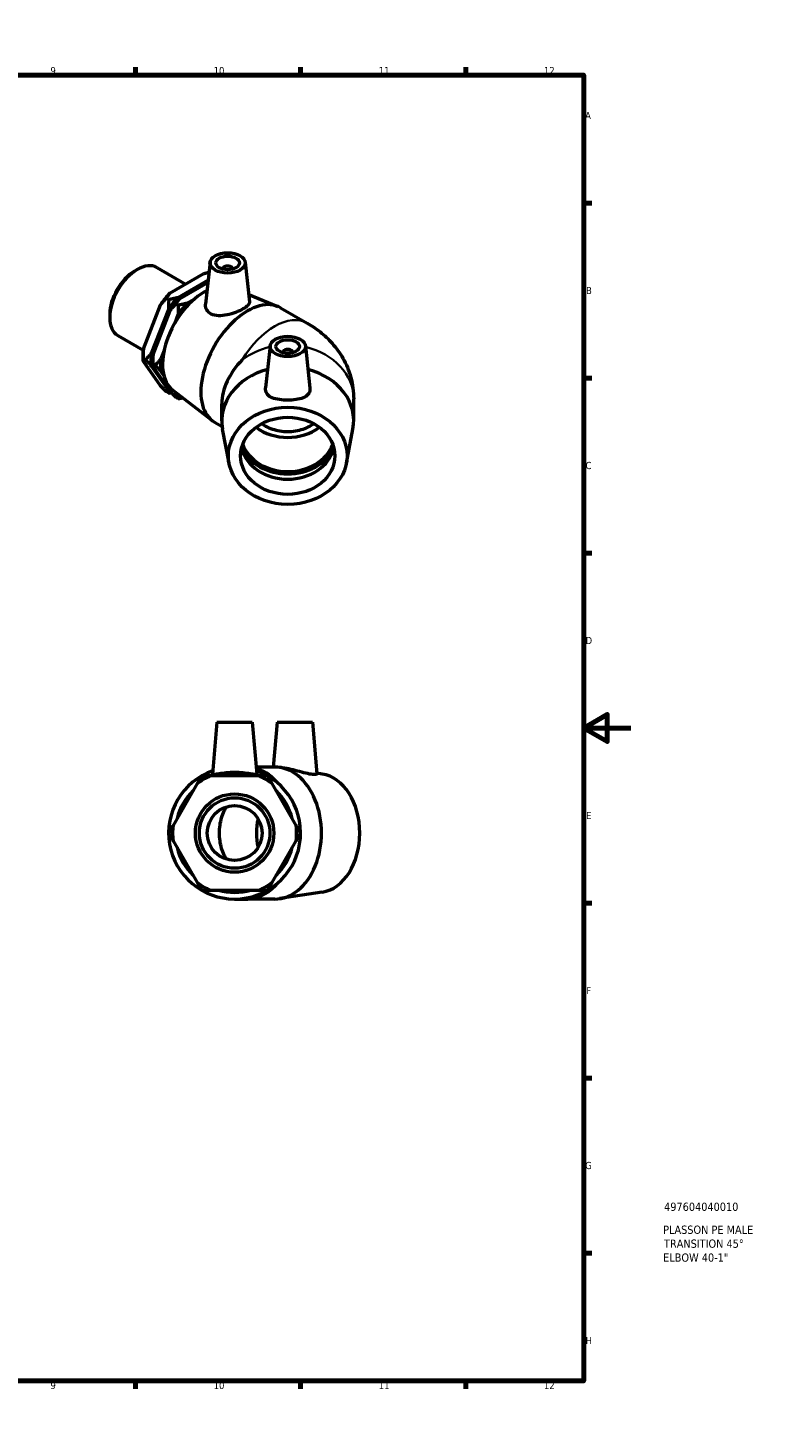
# Model space of a CAD drawing. Header units: millimetres. Extents: x 0 to 896, y -189 to 594.
# Tile 3 of 3: x 585 to 896, y 0 to 594. Entities that reach past the tile are written whole.
import ezdxf

# ---------------------------------------------------------------- set-up
doc = ezdxf.new("R2010")
doc.units = ezdxf.units.MM
for name, color, linetype, lineweight in [('Border (ANSI)', 7, 'Continuous', 70), ('Title (ISO)', 7, 'Continuous', 50), ('Visible (ANSI)', 7, 'Continuous', 50), ('Visible Narrow (ANSI)', 7, 'Continuous', 35)]:
    doc.layers.add(name, color=color, linetype=linetype, lineweight=lineweight)
doc.styles.add('Note Text (ANSI)', font='tahoma.ttf')
doc.styles.add('Note Text (ISO)', font='tahoma.ttf')

# ---------------------------------------------------------------- blocks, each defined once
blk = doc.blocks.new('Borders Default Border')
at = {"layer": 'Border (ANSI)'}
for p, q in [((70.08, 574), (70.08, 577.45)), ((140.17, 574), (140.17, 577.45)), ((210.25, 574), (210.25, 577.45)), ((280.33, 574), (280.33, 577.45)), ((350.42, 574), (350.42, 577.45)), ((490.58, 574), (490.58, 577.45)), ((560.67, 574), (560.67, 577.45)), ((630.75, 574), (630.75, 577.45)), ((700.83, 574), (700.83, 577.45)), ((770.92, 574), (770.92, 577.45)), ((20, 519.75), (16.55, 519.75)), ((821, 519.75), (824.45, 519.75)), ((20, 445.5), (16.55, 445.5)), ((821, 445.5), (824.45, 445.5)), ((20, 371.25), (16.55, 371.25)), ((821, 371.25), (824.45, 371.25)), ((20, 222.75), (16.55, 222.75)), ((821, 222.75), (824.45, 222.75)), ((20, 148.5), (16.55, 148.5)), ((821, 148.5), (824.45, 148.5)), ((20, 74.25), (16.55, 74.25)), ((821, 74.25), (824.45, 74.25)), ((70.08, 20), (70.08, 16.55)), ((140.17, 20), (140.17, 16.55)), ((210.25, 20), (210.25, 16.55)), ((280.33, 20), (280.33, 16.55)), ((350.42, 20), (350.42, 16.55)), ((490.58, 20), (490.58, 16.55)), ((560.67, 20), (560.67, 16.55)), ((630.75, 20), (630.75, 16.55)), ((700.83, 20), (700.83, 16.55)), ((770.92, 20), (770.92, 16.55))]:
    blk.add_line(p, q, dxfattribs=at)
at = {"layer": 'Border (ANSI)', "flags": 128}
for points in [[(420.5, 594), (420.5, 574), (414.73, 584), (426.27, 584), (420.5, 574)], [(20, 20), (20, 574), (821, 574), (821, 20), (20, 20)], [(0, 297), (20, 297), (10, 302.77), (10, 291.23), (20, 297)], [(841, 297), (821, 297), (831, 302.77), (831, 291.23), (821, 297)], [(420.5, 0), (420.5, 20), (414.73, 10), (426.27, 10), (420.5, 20)]]:
    blk.add_lwpolyline(points, dxfattribs=at)
at = {"layer": 'Border (ANSI)', "attachment_point": 7, "style": 'Note Text (ANSI)'}
for s, insert, char_height in [('1', (34.35, 574.4), 3.05), ('2', (104.2, 574.4), 3.05), ('3', (174.26, 574.34), 3.05), ('4', (244.23, 574.4), 3.05), ('5', (314.48, 574.34), 3.05), ('6', (384.49, 574.34), 3.05), ('7', (454.6, 574.4), 3.05), ('8', (524.63, 574.33), 3.05), ('9', (594.7, 574.34), 3.05), ('10', (663.96, 574.34), 3.048), ('11', (734.04, 574.4), 3.048), ('12', (804.13, 574.4), 3.048), ('A', (16.78, 555.35), 3.05), ('A', (821.63, 555.35), 3.05), ('B', (17.15, 481.1), 3.05), ('B', (821.99, 481.1), 3.05), ('C', (16.95, 406.8), 3.05), ('C', (821.8, 406.8), 3.05), ('D', (16.96, 332.6), 3.05), ('D', (821.81, 332.6), 3.05), ('E', (17.21, 258.35), 3.05), ('E', (822.05, 258.35), 3.05), ('F', (17.29, 184.1), 3.05), ('F', (822.14, 184.1), 3.05), ('G', (16.81, 109.79), 3.05), ('G', (821.66, 109.79), 3.05), ('H', (16.97, 35.6), 3.05), ('H', (821.81, 35.6), 3.05), ('1', (34.35, 16.55), 3.05), ('2', (104.2, 16.55), 3.05), ('3', (174.26, 16.49), 3.05), ('4', (244.23, 16.55), 3.05), ('5', (314.48, 16.49), 3.05), ('6', (384.49, 16.49), 3.05), ('7', (454.6, 16.55), 3.05), ('8', (524.63, 16.48), 3.05), ('9', (594.7, 16.49), 3.05), ('10', (663.96, 16.49), 3.048), ('11', (734.04, 16.55), 3.048), ('12', (804.13, 16.55), 3.048)]:
    blk.add_mtext(s, dxfattribs=dict(at, insert=insert, char_height=char_height))
blk = doc.blocks.new('Title Blocks ISO')
at = {"layer": 'Title (ISO)', "style": 'Note Text (ISO)'}
for tag, p in [('PART_NUMBER_001', (34.13, 72.12)), ('DESCRIPTION_001', (33.74, 62.38)), ('DESCRIPTION_002', (34.09, 56.47)), ('DESCRIPTION_003', (33.74, 50.56))]:
    blk.add_attdef(tag, p, '', height=3.5, dxfattribs=at)

msp = doc.modelspace()

# ---------------------------------------------------------------- linework, layer by layer
at = {"layer": 'Visible (ANSI)'}
for p, q in [((662.422, 494.585), (660.516, 476.813)), ((677.393, 494.585), (679.185, 477.868)), ((630.376, 490.843), (631.547, 491.523)), ((639.889, 492.365), (652.064, 485.353)), ((645.383, 481.506), (659.857, 489.841)), ((667.907, 491.866), (667.907, 491.68)), ((671.907, 491.866), (671.907, 491.68)), ((661.609, 487.002), (648.724, 479.582)), ((649.467, 479.155), (661.511, 486.09)), ((634.152, 457.88), (641.389, 476.54)), ((643.909, 479.289), (644.874, 478.733)), ((647.992, 476.937), (648.957, 476.381)), ((655.522, 478.793), (652.808, 477.231)), ((678.858, 480.919), (691.174, 475.862)), ((692.296, 475.312), (703.716, 468.736)), ((619.837, 472.542), (619.837, 471.189)), ((644.73, 474.616), (637.494, 455.956)), ((638.236, 455.529), (645.473, 474.188)), ((648.814, 472.264), (647.43, 468.696)), ((623.296, 463.551), (634.102, 457.329)), ((687.913, 459.146), (685.997, 441.28)), ((702.884, 459.146), (704.8, 441.28)), ((634.009, 455.132), (634.009, 453.763)), ((634.974, 453.208), (634.009, 453.763)), ((641.389, 442.223), (634.152, 452.548)), ((638.093, 452.78), (638.093, 451.412)), ((642.935, 457.107), (641.577, 453.605)), ((693.399, 456.427), (693.399, 456.241)), ((697.399, 456.427), (697.399, 456.241)), ((637.494, 450.624), (644.73, 440.299)), ((639.058, 450.856), (638.093, 451.412)), ((645.473, 439.872), (638.236, 450.197)), ((641.577, 448.273), (642.865, 446.435)), ((644.874, 439.084), (643.909, 439.64)), ((646.605, 440.32), (663.311, 427.477)), ((647.79, 439.409), (648.814, 437.948)), ((648.957, 436.732), (647.992, 437.288)), ((667.399, 427.309), (667.399, 434.536)), ((723.399, 427.309), (723.399, 436.609)), ((664.351, 426.783), (667.549, 424.941)), ((670.501, 409.3), (667.734, 423.775)), ((720.296, 409.3), (723.063, 423.775)), ((665.364, 299.427), (663.438, 277.414)), ((665.364, 299.427), (680.364, 299.427)), ((680.364, 299.427), (682.29, 277.414)), ((690.855, 299.427), (689.193, 280.427)), ((690.855, 299.427), (705.855, 299.427)), ((705.855, 299.427), (707.77, 277.542)), ((689.939, 280.427), (682.026, 280.427)), ((694.328, 279.915), (692.092, 280.261)), ((656.981, 273.415), (646.747, 255.688)), ((683.098, 276.676), (662.629, 276.676)), ((698.981, 255.688), (688.747, 273.415)), ((710.084, 277.478), (707.744, 277.84)), ((646.747, 249.166), (656.981, 231.44)), ((688.747, 231.44), (698.981, 249.166)), ((662.629, 228.179), (683.098, 228.179)), ((710.084, 227.377), (692.092, 224.593)), ((672.864, 224.427), (678.519, 224.427)), ((689.939, 224.427), (678.519, 224.427))]:
    msp.add_line(p, q, dxfattribs=at)
for radius in [16.625, 14.962, 11.637]:
    msp.add_circle((672.864, 252.427), radius, dxfattribs=at)
for radius, start, end in [(28, 109.401924, 70.598076), (26.32, 112.882587, 127.117413), (25.2, 74.206831, 105.793169), (26.32, 52.882587, 67.117413), (25.2, 134.206831, 165.793169), (25.2, 14.206831, 45.793169), (26.32, 172.882587, 187.117413), (26.32, 352.882587, 7.117413), (25.2, 194.206831, 225.793169), (25.2, 314.206831, 345.793169), (26.32, 232.882587, 247.117413), (25.2, 254.206831, 285.793169), (26.32, 292.882587, 307.117413)]:
    msp.add_arc((672.864, 252.427), radius, start, end, dxfattribs=at)
for centre, major_axis, ratio, start_param, end_param in [((631.592, 477.958), (-8.296, -14.407), 0.5780931, 3.1415927, 6.2831853), ((669.907, 491.866), (-2, 0), 0.5758617, 2.9729035, 6.4518745), ((630.417, 478.635), (-7.467, -12.966), 0.5780931, 3.9289245, 5.4958534), ((660.115, 461.533), (-12.576, -21.838), 0.5780931, 3.8671505, 6.2060711), ((652.62, 465.849), (-13.135, -22.808), 0.5780931, 4.3244336, 4.5728782), ((655.961, 463.925), (13.135, 22.808), 0.5780931, 1.1828409, 1.4312855), ((656.704, 463.497), (-13.135, -22.808), 0.5780931, 4.3244336, 4.5728782), ((660.045, 461.573), (13.135, 22.808), 0.5780931, 1.1828409, 1.4312855), ((678.323, 451.047), (13.973, 24.264), 0.5780931, 0, 3.1415927), ((652.62, 465.849), (-13.135, -22.808), 0.5780931, 5.3716312, 5.4958534), ((695.399, 456.427), (-2, 0), 0.5758617, 2.9729035, 6.4518745), ((655.961, 463.925), (13.135, 22.808), 0.5780931, 2.2300385, 2.4784831), ((656.704, 463.497), (-13.135, -22.808), 0.5780931, 5.3716312, 5.4958534), ((660.045, 461.573), (13.135, 22.808), 0.5780931, 2.2300385, 2.4784831), ((695.399, 441.215), (-25.858, -14.949), 0.7184746, 5.0796423, 5.8895194), ((695.399, 427.309), (-28, 0), 0.8175471, 5.023169, 6.4381796), ((695.399, 427.309), (28, 0), 0.8175471, 6.128191, 7.5432017), ((655.961, 463.925), (-13.135, -22.808), 0.5780931, 0.1356434, 0.1718491), ((660.045, 461.573), (-13.135, -22.808), 0.5780931, 0.1356434, 0.2170884), ((695.399, 436.666), (-20, 0), 0.8175471, 0.8324703, 2.3091224), ((695.399, 422.155), (20, 0), 0.8175471, 3.4419258, 5.9828521), ((695.399, 418.93), (20, 0), 0.8175471, 3.3401198, 6.0846581), ((695.399, 422.155), (-21.19, 0), 0.8175471, 0.3966853, 2.7449073), ((689.939, 252.427), (0, -28), 0.7071068, 0, 3.1415927), ((708.147, 252.427), (0, -25.2), 0.7071068, 0.1089533, 3.0326394), ((696.267, 252.427), (0, -20), 0.7071068, 4.4040226, 5.0207553)]:
    msp.add_ellipse(centre, major_axis=major_axis, ratio=ratio, start_param=start_param, end_param=end_param, dxfattribs=at)
for centre, major_axis, ratio in [((669.907, 494.319), (-7.5, 0), 0.5758617), ((669.907, 494.319), (-5, 0), 0.5758617), ((695.399, 458.879), (-7.5, 0), 0.5758617), ((695.399, 458.879), (-5, 0), 0.5758617), ((695.399, 412.48), (-25.2, 0), 0.8175471), ((695.399, 412.48), (-20, 0), 0.8175471)]:
    msp.add_ellipse(centre, major_axis=major_axis, ratio=ratio, dxfattribs=at)
for points, weights in [([(659.857, 489.841), (660.87, 490.098), (661.966, 490.335)], [1, 1.00136214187, 1.00118548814]), ([(643.909, 479.289), (644.595, 480.474), (645.383, 481.506)], [1, 1.00241153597, 1]), ([(641.389, 476.54), (642.536, 477.914), (643.909, 479.289)], [1, 1.00241153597, 1]), ([(644.874, 478.733), (644.874, 476.568), (644.73, 474.616)], [1, 1.00241153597, 1]), ([(648.724, 479.582), (646.933, 479.128), (644.874, 478.733)], [1, 1.00241153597, 1]), ([(645.473, 474.188), (646.62, 475.563), (647.992, 476.937)], [1, 1.00241153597, 1]), ([(647.992, 476.937), (648.678, 478.123), (649.467, 479.155)], [1, 1.00241153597, 1]), ([(648.957, 476.381), (648.957, 474.217), (648.814, 472.264)], [1, 1.00241153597, 1]), ([(652.808, 477.231), (651.016, 476.776), (648.957, 476.381)], [1, 1.00241153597, 1]), ([(634.009, 453.763), (634.009, 455.928), (634.152, 457.88)], [1, 1.00241153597, 1]), ([(634.152, 452.548), (634.009, 453.18), (634.009, 453.763)], [1, 1.00241153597, 1]), ([(637.494, 455.956), (636.347, 454.582), (634.974, 453.208)], [1, 1.00241153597, 1]), ([(634.974, 453.208), (636.347, 451.833), (637.494, 450.624)], [1, 1.00241153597, 1]), ([(638.093, 451.412), (638.093, 453.577), (638.236, 455.529)], [1, 1.00241153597, 1]), ([(641.577, 453.605), (640.43, 452.23), (639.058, 450.856)], [1, 1.00241153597, 1]), ([(638.236, 450.197), (638.093, 450.828), (638.093, 451.412)], [1, 1.00241153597, 1]), ([(639.058, 450.856), (640.43, 449.482), (641.577, 448.273)], [1, 1.00241153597, 1]), ([(643.909, 439.64), (642.536, 441.014), (641.389, 442.223)], [1, 1.00241153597, 1]), ([(644.73, 440.299), (644.874, 439.668), (644.874, 439.084)], [1, 1.00241153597, 1]), ([(647.992, 437.288), (646.62, 438.662), (645.473, 439.872)], [1, 1.00241153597, 1]), ([(644.874, 439.084), (645.452, 439.195), (646.009, 439.31)], [1, 1.00067647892, 1.000973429]), ([(648.814, 437.948), (648.957, 437.316), (648.957, 436.732)], [1, 1.00241153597, 1]), ([(648.957, 436.732), (649.9, 436.913), (650.785, 437.106)], [1, 1.00110311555, 1.00119702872]), ([(658.864, 276.676), (657.893, 274.995), (656.981, 273.415)], [1, 1.00241153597, 1]), ([(662.629, 276.676), (660.805, 276.676), (658.864, 276.676)], [1, 1.00241153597, 1]), ([(686.864, 276.676), (684.923, 276.676), (683.098, 276.676)], [1, 1.00241153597, 1]), ([(688.747, 273.415), (687.834, 274.995), (686.864, 276.676)], [1, 1.00241153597, 1]), ([(646.747, 255.688), (645.834, 254.108), (644.864, 252.427)], [1, 1.00241153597, 1]), ([(700.864, 252.427), (699.893, 254.108), (698.981, 255.688)], [1, 1.00241153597, 1]), ([(644.864, 252.427), (645.834, 250.746), (646.747, 249.166)], [1, 1.00241153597, 1]), ([(698.981, 249.166), (699.893, 250.746), (700.864, 252.427)], [1, 1.00241153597, 1]), ([(656.981, 231.44), (657.893, 229.86), (658.864, 228.179)], [1, 1.00241153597, 1]), ([(658.864, 228.179), (660.805, 228.179), (662.629, 228.179)], [1, 1.00241153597, 1]), ([(683.098, 228.179), (684.923, 228.179), (686.864, 228.179)], [1, 1.00241153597, 1]), ([(686.864, 228.179), (687.834, 229.86), (688.747, 231.44)], [1, 1.00241153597, 1])]:
    msp.add_rational_spline(points, weights, degree=2, dxfattribs=at)
for points, knots in [([(662.931, 472.627), (662.158, 473.014), (661.498, 473.59), (660.651, 474.975), (660.464, 475.779), (660.499, 476.629), (660.506, 476.721), (660.517, 476.813)], [0, 0, 0, 0, 0.34318261, 0.34318261, 0.68636521, 0.68636521, 0.72764245, 0.72764245, 0.72764245, 0.72764245]), ([(679.185, 477.868), (679.19, 477.825), (679.192, 477.782), (679.194, 477.311), (678.961, 476.831), (677.996, 475.826), (677.262, 475.297), (675.547, 474.309), (674.466, 473.793), (672.124, 472.894), (670.862, 472.513), (668.483, 472.012), (667.202, 471.864), (664.848, 471.958), (663.773, 472.207), (662.931, 472.627)], [3.4685639, 3.4685639, 3.4685639, 3.4685639, 3.5048383, 3.5048383, 3.8687275, 3.8687275, 4.2326167, 4.2326167, 4.5965059, 4.5965059, 4.9603951, 4.9603951, 5.3337424, 5.3337424, 5.7070897, 5.7070897, 5.7070897, 5.7070897]), ([(703.716, 468.736), (705.53, 467.691), (707.333, 466.491), (710.874, 463.685), (712.613, 462.077), (715.915, 458.345), (717.478, 456.217), (720.201, 451.391), (721.357, 448.688), (722.96, 442.859), (723.399, 439.737), (723.399, 436.609)], [4.71238898, 4.71238898, 4.71238898, 4.71238898, 4.86946861, 4.86946861, 5.02654825, 5.02654825, 5.18362788, 5.18362788, 5.34070751, 5.34070751, 5.49778714, 5.49778714, 5.49778714, 5.49778714]), ([(704.818, 440.586), (704.774, 439.836), (704.501, 439.113), (703.494, 437.922), (702.761, 437.448), (701.102, 436.752), (700.059, 436.483), (697.785, 436.14), (696.553, 436.063), (694.244, 436.063), (693.012, 436.14), (690.738, 436.483), (689.695, 436.752), (688.036, 437.448), (687.303, 437.922), (686.296, 439.113), (686.023, 439.836), (685.966, 440.808), (685.973, 441.041), (685.999, 441.28)], [0, 0, 0, 0, 0.3431826, 0.3431826, 0.6863652, 0.6863652, 1.0327185, 1.0327185, 1.3790718, 1.3790718, 1.7254252, 1.7254252, 2.0717785, 2.0717785, 2.4149611, 2.4149611, 2.7581437, 2.7581437, 2.8602123, 2.8602123, 2.8602123, 2.8602123]), ([(684.345, 426.108), (684.847, 425.757), (685.388, 425.419), (686.904, 424.591), (687.923, 424.154), (689.862, 423.498), (690.96, 423.218), (693.203, 422.853), (694.349, 422.768), (696.447, 422.768), (697.593, 422.853), (699.837, 423.218), (700.935, 423.498), (702.873, 424.154), (703.892, 424.591), (705.408, 425.419), (705.949, 425.757), (706.451, 426.108)], [6.4219933, 6.4219933, 6.4219933, 6.4219933, 6.608934, 6.608934, 6.9236626, 6.9236626, 7.2383778, 7.2383778, 7.553093, 7.553093, 7.8678017, 7.8678017, 8.1825104, 8.1825104, 8.4972163, 8.4972163, 8.6842144, 8.6842144, 8.6842144, 8.6842144]), ([(707.77, 277.542), (707.779, 277.422), (707.59, 277.309), (706.765, 277.216), (706.104, 277.249), (704.49, 277.491), (703.415, 277.728), (701.06, 278.327), (699.78, 278.682), (697.4, 279.296), (696.138, 279.599), (694.751, 279.847), (694.537, 279.883), (694.328, 279.915)], [2.0885255, 2.0885255, 2.0885255, 2.0885255, 2.4149611, 2.4149611, 2.7581437, 2.7581437, 3.131491, 3.131491, 3.5048383, 3.5048383, 3.8687275, 3.8687275, 3.9359755, 3.9359755, 3.9359755, 3.9359755]), ([(682.283, 277.365), (682.24, 277.249), (681.966, 277.216), (680.959, 277.311), (680.226, 277.434), (678.567, 277.689), (677.524, 277.838), (675.25, 278.053), (674.018, 278.115), (671.709, 278.115), (670.478, 278.053), (668.203, 277.838), (667.16, 277.689), (665.501, 277.434), (664.768, 277.311), (663.761, 277.216), (663.488, 277.249), (663.438, 277.38), (663.436, 277.397), (663.438, 277.415)], [0, 0, 0, 0, 0.3431826, 0.3431826, 0.6863652, 0.6863652, 1.0327185, 1.0327185, 1.3790718, 1.3790718, 1.7254252, 1.7254252, 2.0717785, 2.0717785, 2.4149611, 2.4149611, 2.7581437, 2.7581437, 2.8027312, 2.8027312, 2.8027312, 2.8027312]), ([(666.428, 252.427), (666.428, 253.476), (666.501, 254.622), (666.816, 256.866), (667.059, 257.964), (667.626, 259.902), (668.004, 260.921), (668.727, 262.451), (669.027, 263.005), (669.338, 263.517)], [0, 0, 0, 0, 0.314704, 0.314704, 0.6294079, 0.6294079, 0.9441125, 0.9441125, 1.1356667, 1.1356667, 1.1356667, 1.1356667]), ([(669.338, 241.338), (669.027, 241.85), (668.727, 242.404), (668.004, 243.934), (667.626, 244.953), (667.059, 246.891), (666.816, 247.989), (666.501, 250.233), (666.428, 251.378), (666.428, 252.427)], [8.9350724, 8.9350724, 8.9350724, 8.9350724, 9.1266267, 9.1266267, 9.4413312, 9.4413312, 9.7560352, 9.7560352, 10.0707391, 10.0707391, 10.0707391, 10.0707391])]:
    msp.add_open_spline(points, degree=3, knots=knots, dxfattribs=at)
for points in [[(704.798, 441.28), (704.824, 441.041), (704.831, 440.808), (704.818, 440.586)], [(682.289, 277.415), (682.291, 277.397), (682.289, 277.38), (682.283, 277.365)]]:
    msp.add_open_spline(points, degree=3, dxfattribs=at)
at = {"layer": 'Visible Narrow (ANSI)'}
for centre, major_axis, ratio, start_param, end_param in [((689.743, 444.471), (13.973, 24.264), 0.5780931, 0, 1.5443837), ((695.399, 436.609), (28, 0), 0.8175471, 1.8433862, 2.3317156), ((695.399, 436.609), (28, 0), 0.8175471, 0, 1.2982064), ((678.519, 252.427), (0, 28), 0.7071068, 5.5513069, 6.0740423), ((678.519, 252.427), (0, -28), 0.7071068, 0.038046, 0.7228733)]:
    msp.add_ellipse(centre, major_axis=major_axis, ratio=ratio, start_param=start_param, end_param=end_param, dxfattribs=at)

# ---------------------------------------------------------------- block references
msp.add_blockref('Borders Default Border', (0, 0))
msp.add_blockref('Title Blocks ISO', (821, 20)).add_auto_attribs({'PART_NUMBER_001': '497604040010', 'DESCRIPTION_001': 'PLASSON PE MALE', 'DESCRIPTION_002': 'TRANSITION 45°', 'DESCRIPTION_003': 'ELBOW 40-1"'})

doc.saveas('drawing.dxf')
